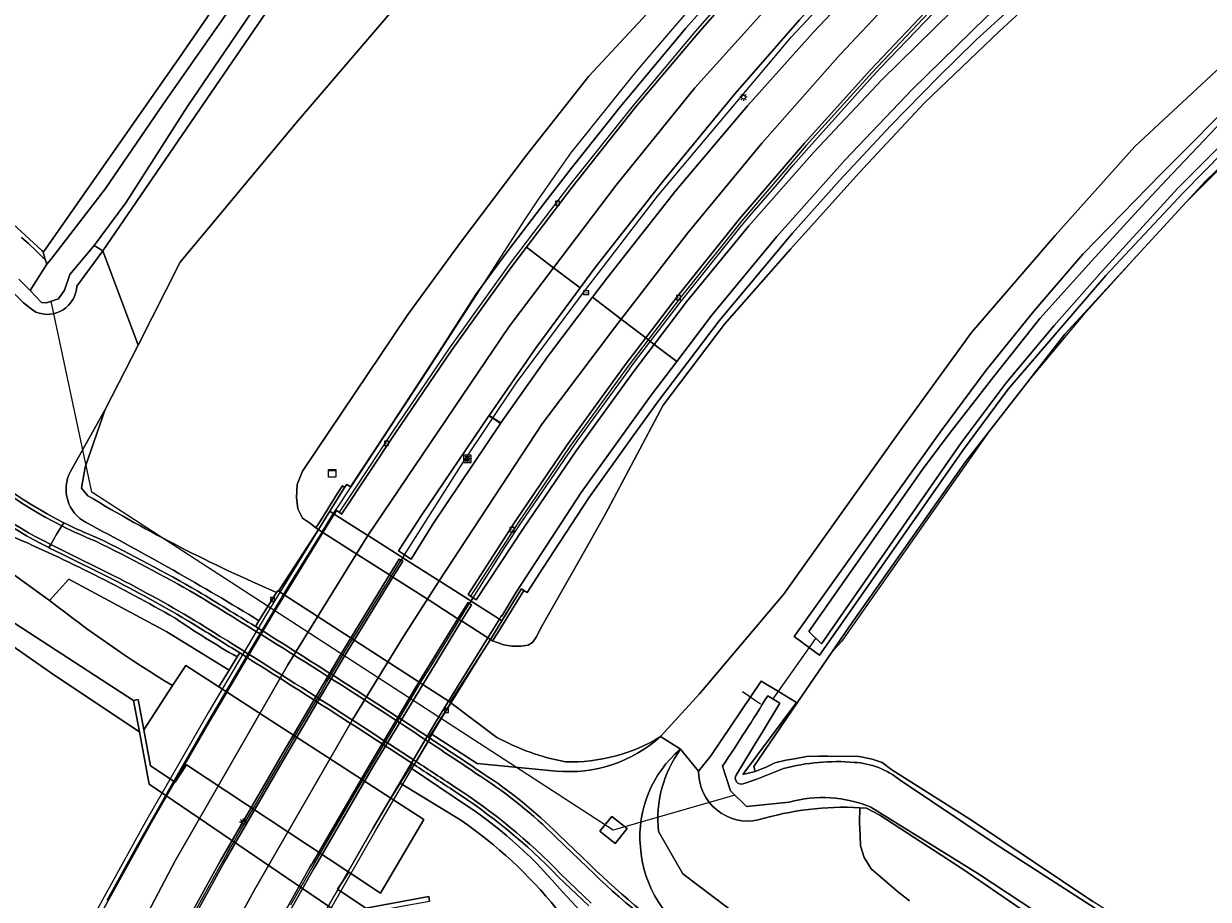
# Model space of a CAD drawing. Extents: x 150256 to 156914, y 461459 to 469481.
# Tile 135 of 256: x 153246 to 153374, y 464838 to 464932. Entities that reach past the tile are written whole.
import ezdxf
from ezdxf.enums import TextEntityAlignment as Align

# ---------------------------------------------------------------- set-up
doc = ezdxf.new("R2010")
doc.units = 0
doc.header["$LTSCALE"] = 0.75
doc.layers.get('0').update_dxf_attribs({"linetype": 'CONTINUOUS'})
for name, color, linetype, lineweight in [('B-RO-BV-GELEIDECONSTRUCTIE-G', 251, 'CONTINUOUS', 18), ('B-RO-GR-GRAS-GV', 251, 'CONTINUOUS', 13), ('B-RO-GR-GROENVOORZIENING-GV', 251, 'CONTINUOUS', 18), ('B-RO-IE-MEUBILAIR_WEGMEUBILAIR-S', 251, 'CONTINUOUS', 25), ('B-RO-IE-TERREINAFSCHEIDING_KUNSTMATIG_HEKWERK-G', 251, 'IE-TERREINAFSCHEIDING-KUNSTMATIG', 18), ('B-RO-KL-ET_LS_OV_LICHTMAST-S', 251, 'CONTINUOUS', 25), ('B-RO-KW-KUNSTWERK_DEK-GV', 6, 'CONTINUOUS', 18), ('B-RO-KW-KUNSTWERK_DUIKER-G', 251, 'CONTINUOUS', 18), ('B-RO-KW-KUNSTWERK_LANDHOOFD-GV', 251, 'CONTINUOUS', 18), ('B-RO-OG-TERREIN_CULTUURSCHEIDING-GV', 251, 'CONTINUOUS', 18), ('B-RO-OG-WATER-GV', 251, 'CONTINUOUS', 18), ('B-RO-OG-WATER_SLOOT-GV', 251, 'CONTINUOUS', 18), ('B-RO-RI-GWA_KOLK-S', 251, 'CONTINUOUS', 25), ('B-RO-RI-HWA_GOOT_LIJNGOOT-G', 251, 'CONTINUOUS', 18), ('B-RO-VH-VERHARDING_ASFALT-GV', 251, 'CONTINUOUS', 18), ('B-RO-VH-VERHARDING_BETON-GV', 251, 'CONTINUOUS', 18), ('B-RO-VH-VERHARDING_BETONSTRAATSTEEN-GV', 251, 'CONTINUOUS', 18), ('B-RO-VH-VERHARDING_GESLOTEN-GV', 251, 'CONTINUOUS', 18), ('B-RO-VH-VERHARDING_GRASBETONSTEEN-GV', 251, 'CONTINUOUS', 18), ('B-RO-VH-VERHARDING_OPEN-GV', 251, 'CONTINUOUS', 18), ('B-RO-VW-HECTOMETRERING-S', 251, 'CONTINUOUS', 25), ('B-RO-VW-VERKEERSTEKEN_BORD-S', 251, 'CONTINUOUS', 25)]:
    doc.layers.add(name, color=color, linetype=linetype, lineweight=lineweight)
doc.styles.add('NLCS-ISO', font='NLCS-ISO.ttf')
doc.linetypes.add('IE-TERREINAFSCHEIDING-KUNSTMATIG', pattern='A,4,[82,NLCS.SHX,S=0.75,R=90,X=0,Y=0],4,-2', length=10)

# ---------------------------------------------------------------- blocks, each defined once
blk = doc.blocks.new('SIE-WEG_VERKEERSBORD_INFORMATIE-SO')
at = {"linetype": 'ByBlock', "lineweight": 18}
h = blk.add_hatch(color=0, dxfattribs=at)
h.dxf.hatch_style = 1
h.paths.add_polyline_path([(0.32, 0.49), (-0.82, 0.49), (-0.82, 0.19), (-0.32, 0.19), (-0.32, -1.62), (0.32, -1.62)])
h = blk.add_hatch(color=0, dxfattribs=at)
h.dxf.hatch_style = 1
edge = h.paths.add_edge_path()
edge.add_arc((0, 1.25), 0.373, 0, 360)
at = {"color": 0, "linetype": 'ByBlock', "lineweight": 18}
for points in [[(-2, -2), (2, -2), (2, 2), (-2, 2)], [(0.32, 0.49), (-0.82, 0.49), (-0.82, 0.19), (-0.32, 0.19), (-0.32, -1.62), (0.32, -1.62)]]:
    blk.add_lwpolyline(points, close=True, dxfattribs=at)
blk.add_circle((0, 1.25), 0.373, dxfattribs=at)
blk = doc.blocks.new('SKL-DATA_KAST-SO')
at = {"color": 0, "linetype": 'ByBlock', "lineweight": 18}
for points in [[(-2, 2), (2, 2), (2, 1.68), (-2, 1.68)], [(-2, 1.52), (2, 1.52), (2, -2), (-2, -2)]]:
    blk.add_lwpolyline(points, close=True, dxfattribs=at)
blk = doc.blocks.new('SKL-ET_OV_LICHTMAST-SO')
at = {"color": 0, "linetype": 'ByBlock', "lineweight": 18}
for points in [[(-1.25, 0), (-2, 0)], [(-1.41, 1.41), (-0.88, 0.88)], [(0, 2), (0, 1.25)], [(0.88, 0.88), (1.41, 1.41)], [(2, 0), (1.25, 0)], [(-1.41, -1.41), (-0.88, -0.88)], [(0, -1.25), (0, -2)], [(0.88, -0.88), (1.41, -1.41)]]:
    blk.add_lwpolyline(points, dxfattribs=at)
blk.add_circle((0, 0), 1, dxfattribs=at)
blk = doc.blocks.new('SIE-WEG_PAAL_HECTOMETERPAAL-SO')
at = {"color": 0, "linetype": 'ByBlock', "lineweight": 18}
blk.add_lwpolyline([(-1.44375, -0.94375), (1.44375, -0.94375), (1.44375, 0.94375), (-1.44375, 0.94375)], close=True, dxfattribs=at)
at = {"color": 0, "linetype": 'ByBlock', "lineweight": 18, "style": 'NLCS-ISO'}
blk.add_text('hm', height=1.5, dxfattribs=at).set_placement((0, 0), align=Align.MIDDLE_CENTER)
blk = doc.blocks.new('SRI-KOLK-SO')
at = {"color": 0, "linetype": 'ByBlock', "lineweight": 18}
blk.add_lwpolyline([(-1.125, -1.125), (1.125, -1.125), (1.125, 1.125), (-1.125, 1.125)], close=True, dxfattribs=at)
at = {"color": 0, "linetype": 'ByBlock', "lineweight": 18, "style": 'NLCS-ISO'}
blk.add_text('k', height=1.5, dxfattribs=at).set_placement((0, 0), align=Align.MIDDLE_CENTER)

msp = doc.modelspace()

# ---------------------------------------------------------------- linework, layer by layer
at = {"layer": 'B-RO-BV-GELEIDECONSTRUCTIE-G'}
for points in [[(153287.074, 464874.791), (153293.343, 464884.703), (153299.104, 464893.307), (153306.133, 464902.775), (153314.355, 464913.435), (153328.789, 464930.612), (153338.336, 464940.877), (153359.366, 464961.541), (153381.368, 464980.867), (153393.415, 464990.536), (153406.382, 465000.576), (153419.747, 465010.664)], [(153319.669, 464935.822), (153313.374, 464928.471), (153311.834, 464926.62), (153304.948, 464918.089), (153301.455, 464913.047), (153300.011, 464910.9), (153295.223, 464903.45), (153289.625, 464894.79), (153281.285, 464882.135), (153280.565, 464881.044), (153280.046, 464880.257), (153279.737, 464879.803), (153279.629, 464879.644), (153279.364, 464879.256)], [(153294.238, 464869.814), (153294.336, 464869.968), (153294.464, 464870.17), (153297.901, 464875.572), (153299.64, 464878.25), (153304.705, 464885.656), (153305.692, 464887.059), (153310.954, 464894.31), (153311.768, 464895.409), (153316.798, 464901.983), (153323.222, 464910.02), (153324.306, 464911.322), (153327.232, 464914.712), (153328.977, 464916.777), (153331.276, 464919.375), (153337.234, 464926.034), (153338.384, 464927.279), (153345.996, 464935.229)], [(153279.364, 464879.256), (153279.263, 464879.108), (153278.159, 464877.283), (153278.14, 464877.25), (153274.614, 464871.515), (153273.747, 464870.075), (153270.633, 464864.907), (153265.625, 464856.369), (153261.863, 464849.853), (153258.291, 464843.551), (153254.982, 464837.556)], [(153286.88, 464874.485), (153287.074, 464874.791)], [(153264.643, 464836.653), (153267.542, 464841.882), (153268.036, 464842.752), (153268.472, 464843.52), (153269.392, 464845.106), (153270.813, 464847.555), (153271.804, 464849.262), (153273.696, 464852.528), (153275.006, 464854.77), (153276.075, 464856.605), (153277.183, 464858.48), (153278.031, 464859.924), (153278.674, 464861.019), (153280.675, 464864.415), (153282.858, 464867.961), (153285.226, 464871.809), (153286.705, 464874.203)], [(153286.705, 464874.203), (153286.88, 464874.485)], [(153274.816, 464837.084), (153277.071, 464841.007), (153277.366, 464841.518), (153281.765, 464849.113), (153288.56, 464860.621), (153288.798, 464861.024), (153289.686, 464862.416), (153292.992, 464867.794), (153293, 464867.807), (153294.076, 464869.554), (153294.166, 464869.701), (153294.238, 464869.814)]]:
    msp.add_lwpolyline(points, dxfattribs=at)
at = {"layer": 'B-RO-GR-GRAS-GV'}
for points in [[(153244.4, 464910.848), (153247.981, 464907.587), (153248.155, 464907.448), (153248.191, 464907.5), (153262.797, 464928.383), (153276.25, 464947.928), (153276.192, 464948.074), (153275.836, 464948.629), (153275.25, 464949.263), (153266.338, 464955.128), (153255.844, 464962.257), (153244.422, 464969.475)], [(153388.168, 464929.346), (153373.398, 464915.018), (153358.267, 464898.594), (153347.539, 464884.831), (153335.025, 464867.041), (153329.416, 464858.834), (153324.728, 464851.975), (153324.858, 464851.454), (153326.059, 464851.904), (153326.998, 464852.385), (153328.186, 464852.678), (153329.131, 464852.823), (153330.401, 464853.046), (153331.726, 464853.102), (153332.738, 464853.107), (153336.076, 464853.056), (153337.492, 464852.788), (153338.559, 464852.415), (153339.611, 464851.637), (153348.32, 464846.133), (153361.293, 464837.436)], [(153251.046, 464883.777), (153254.791, 464890.474), (153258.339, 464897.386), (153254.544, 464907.576), (153251.741, 464903.753)], [(153255.569, 464872.172), (153249.928, 464874.983)], [(153270.994, 464867.066), (153271.38, 464867.686)], [(153269.032, 464863.789), (153269.301, 464864.225)]]:
    msp.add_lwpolyline(points, dxfattribs=at)
for points in [[(153247.316, 464900.964, -0.150745), (153243.15, 464905.926)], [(153251.741, 464903.753, -0.5226259), (153247.316, 464900.964)], [(153237.391, 464887.867, 0.0868376), (153250.356, 464878.249)], [(153248.723, 464875.567, -0.0702398), (153236.86, 464883.748)], [(153252.748, 464878.265, -0.4122146), (153251.046, 464883.777)], [(153250.356, 464878.249, 0.0211338), (153253.948, 464876.631)], [(153271.38, 464867.686, 0.0166783), (153252.748, 464878.265)], [(153244.721, 464876.816, -0.0265761), (153262.306, 464867.999)], [(153253.948, 464876.631, -0.0164555), (153264.8, 464870.87)], [(153249.928, 464874.983, -0.0063533), (153248.723, 464875.567)], [(153264.794, 464867.035, 0.018784), (153255.569, 464872.172)], [(153264.8, 464870.87, -0.0022172), (153270.994, 464867.066)], [(153262.306, 464867.999, 0.0219615), (153269.032, 464863.789)], [(153269.301, 464864.225, 0.0012575), (153264.794, 464867.035)]]:
    msp.add_lwpolyline(points, format="xyb", dxfattribs=at)
at = {"layer": 'B-RO-GR-GROENVOORZIENING-GV'}
for points in [[(153314.681, 464855.213), (153318.866, 464859.818), (153327.935, 464870.535), (153340.393, 464888.027), (153348.202, 464898.774), (153357.221, 464909.224), (153365.797, 464918.793), (153374.557, 464926.934), (153385.364, 464936.519), (153398.072, 464947.313), (153416.661, 464962.611), (153437.601, 464979.885), (153470.909, 465005.934), (153505.92, 465034.132), (153534.62, 465057.599), (153568.211, 465082.484), (153603.375, 465109.661), (153625.386, 465125.645), (153640.199, 465137.273), (153649.121, 465144.846), (153664.444, 465157.349)], [(153515.997, 465052.211), (153451.321, 465006.552), (153421.057, 464984.766), (153395.699, 464966.703), (153384.079, 464958.463), (153376.246, 464952.503), (153367.466, 464945.717), (153359.207, 464938.615), (153351.216, 464931.234), (153343.134, 464923.521), (153336.035, 464915.944), (153328.692, 464907.754), (153321.554, 464899.647), (153314.96, 464890.934), (153308.719, 464879.146), (153305.997, 464874.353), (153301.843, 464867.037), (153301.264, 464865.903), (153300.878, 464865.35), (153300.412, 464865.047), (153299.611, 464864.95), (153298.636, 464864.939), (153297.77, 464865.09), (153296.56, 464865.511)], [(153381.915, 465031.278), (153379.509, 465029.521), (153357.391, 465012.754), (153350.787, 465007.296), (153335.535, 464994.691), (153320.924, 464981.812), (153307.116, 464968.648), (153295.319, 464956.262), (153285.464, 464945.165), (153281.925, 464947.569), (153276.838, 464940.139), (153273.916, 464935.871), (153254.544, 464907.576), (153258.339, 464897.386), (153262.869, 464906.338), (153275.4, 464921.36), (153290.206, 464938.659), (153306.903, 464956.67), (153318.638, 464969.129), (153328.674, 464977.528), (153345.689, 464991.435), (153362.722, 465005.558), (153380.047, 465019.18), (153397.121, 465032.071)], [(153320.274, 464934.833), (153317.414, 464931.551), (153313.044, 464926.363), (153310.344, 464923.116), (153305.028, 464916.425), (153302.193, 464912.766), (153298.345, 464907.736), (153296.508, 464905.243), (153294.749, 464902.847), (153291.173, 464897.259), (153288.427, 464893.03), (153285.013, 464887.845), (153281.253, 464882.133), (153280.844, 464882.392), (153280.616, 464882.033), (153279.001, 464879.486), (153279.364, 464879.256), (153279.48, 464879.182), (153279.732, 464879.589), (153280.008, 464879.38), (153280.282, 464879.173), (153286.027, 464887.818), (153292.21, 464896.938), (153298.629, 464905.884), (153300.214, 464907.966), (153305.129, 464914.42), (153311.987, 464923.039), (153318.708, 464930.991), (153325.675, 464938.962)], [(153329.638, 464932.462), (153322.702, 464924.517), (153315.061, 464915.219), (153307.623, 464905.751), (153306.005, 464903.556), (153301.276, 464897.142), (153296.181, 464889.825), (153297.459, 464889.008), (153302.483, 464896.135), (153307.325, 464902.551), (153308.948, 464904.702), (153316.357, 464914.094), (153324.062, 464923.173), (153331.129, 464931.107), (153338.432, 464938.83)], [(153354.23, 464935.364), (153348.713, 464930.283), (153344.578, 464926.256), (153339.495, 464921.066), (153333.96, 464915.139), (153328.895, 464909.46), (153321.002, 464900.018), (153314.453, 464891.392), (153311.727, 464887.607), (153306.93, 464880.948), (153301.995, 464873.366), (153300.281, 464870.733), (153299.922, 464870.955), (153298.902, 464869.244), (153297.111, 464866.367), (153296.56, 464865.511), (153297.77, 464865.09), (153298.636, 464864.939), (153299.611, 464864.95), (153300.412, 464865.047), (153300.878, 464865.35), (153301.264, 464865.903), (153301.843, 464867.037), (153305.997, 464874.353), (153308.719, 464879.146), (153314.96, 464890.934), (153321.554, 464899.647), (153328.692, 464907.754), (153336.035, 464915.944), (153343.134, 464923.521), (153351.216, 464931.234), (153359.207, 464938.615)], [(153314.196, 464934.171), (153306.936, 464926.374), (153300.222, 464917.865), (153293.107, 464908.47), (153287.338, 464900.58), (153276.084, 464883.819), (153275.483, 464882.371), (153275.414, 464880.983), (153275.553, 464879.756), (153276.085, 464878.762), (153276.919, 464878.16), (153277.504, 464877.702), (153278.005, 464878.474), (153279.822, 464881.383), (153280.381, 464882.223), (153280.616, 464882.033), (153280.844, 464882.392), (153281.253, 464882.133), (153285.013, 464887.845), (153288.427, 464893.03), (153291.173, 464897.259), (153294.749, 464902.847), (153296.508, 464905.243), (153298.345, 464907.736), (153302.193, 464912.766), (153305.028, 464916.425), (153310.344, 464923.116), (153313.044, 464926.363), (153317.414, 464931.551), (153320.274, 464934.833)], [(153349.794, 464932.731), (153341.793, 464924.94), (153334.593, 464917.352), (153327.223, 464909.087), (153320.219, 464900.64), (153316.414, 464895.629), (153313.649, 464891.987), (153306.105, 464881.513), (153299.113, 464870.772), (153297.57, 464868.195), (153297.506, 464868.227), (153297.293, 464867.875), (153297.575, 464867.696), (153299.353, 464870.636), (153299.672, 464871.131), (153299.922, 464870.955), (153300.281, 464870.733), (153301.995, 464873.366), (153306.93, 464880.948), (153311.727, 464887.607), (153314.453, 464891.392), (153321.002, 464900.018), (153328.895, 464909.46), (153333.96, 464915.139), (153339.495, 464921.066), (153344.578, 464926.256), (153348.713, 464930.283), (153354.23, 464935.364)], [(153374.557, 464926.934), (153365.797, 464918.793), (153357.221, 464909.224), (153348.202, 464898.774), (153340.393, 464888.027), (153327.935, 464870.535), (153318.866, 464859.818), (153314.681, 464855.213), (153316.824, 464853.839), (153318.779, 464851.492), (153320.088, 464853.144), (153325.518, 464861.177), (153327.386, 464860.054), (153329.325, 464858.889), (153323.547, 464851.113), (153324.858, 464851.454), (153324.728, 464851.975), (153329.416, 464858.834), (153335.025, 464867.041), (153347.539, 464884.831), (153358.267, 464898.594), (153373.398, 464915.018), (153388.168, 464929.346)], [(153379.761, 464922.674), (153371.019, 464913.803), (153362.673, 464904.883), (153357.393, 464898.76), (153352.159, 464892.638), (153347.33, 464886.142), (153331.82, 464863.994), (153330.729, 464864.785), (153329.085, 464865.978), (153344.831, 464888.031), (153349.786, 464894.704), (153354.928, 464901.064), (153360.217, 464907.187), (153368.605, 464915.819), (153377.614, 464924.887)], [(153296.56, 464865.511), (153296.324, 464865.662), (153291.974, 464858.907), (153292.059, 464858.854), (153297.035, 464855.114)], [(153358.593, 464833.147), (153347.246, 464840.913), (153338.304, 464846.737), (153336.865, 464847.485), (153336.167, 464847.543), (153336.126, 464845.949), (153336.196, 464844.535), (153336.237, 464843.437), (153336.614, 464842.162), (153337.387, 464840.937), (153340.186, 464838.55), (153341.508, 464837.507)]]:
    msp.add_lwpolyline(points, dxfattribs=at)
msp.add_lwpolyline([(153297.459, 464889.008), (153296.181, 464889.825), (153296.153, 464889.784), (153288.85, 464879.013), (153286.431, 464875.221), (153286.97, 464874.861), (153287.074, 464874.791), (153287.079, 464874.788), (153287.787, 464874.315), (153290.13, 464878.107), (153297.43, 464888.966)], close=True, dxfattribs=at)
for points in [[(153297.035, 464855.114, 0.0768086), (153304.41, 464852.488)], [(153304.41, 464852.488, 0.1467039), (153314.681, 464855.213)]]:
    msp.add_lwpolyline(points, format="xyb", dxfattribs=at)
at = {"layer": 'B-RO-IE-TERREINAFSCHEIDING_KUNSTMATIG_HEKWERK-G'}
for points in [[(153379.856, 464921.283), (153371.631, 464913.1)], [(153365.968, 464906.953), (153360.217, 464900.574), (153354.585, 464893.87)], [(153350.406, 464888.509), (153343.222, 464878.335), (153334.2, 464865.458), (153333.143, 464864.288)]]:
    msp.add_lwpolyline(points, dxfattribs=at)
at = {"layer": 'B-RO-KW-KUNSTWERK_DEK-GV'}
msp.add_lwpolyline([(153277.366, 464833.576), (153283.983, 464845.128), (153290.75, 464856.606), (153296.324, 464865.662), (153297.575, 464867.696), (153297.293, 464867.875), (153294.238, 464869.814), (153293.929, 464870.011), (153290.997, 464871.871), (153290.813, 464871.988), (153286.88, 464874.485), (153286.771, 464874.554), (153286.459, 464874.752), (153283.177, 464876.835), (153283.132, 464876.864), (153279.48, 464879.182), (153279.364, 464879.256), (153279.001, 464879.486), (153277.79, 464877.519), (153273.36, 464870.321), (153272.176, 464868.398), (153265.939, 464857.832), (153259.149, 464846.034), (153254.114, 464836.907)], dxfattribs=at)
at = {"layer": 'B-RO-KW-KUNSTWERK_DUIKER-G'}
for points in [[(153322.679, 464848.903), (153309.578, 464845.124), (153253.351, 464881.54), (153248.986, 464902.128)], [(153326.823, 464859.258), (153331.42, 464865.763)], [(153323.516, 464860.068), (153325.441, 464858.727)]]:
    msp.add_lwpolyline(points, dxfattribs=at)
at = {"layer": 'B-RO-KW-KUNSTWERK_LANDHOOFD-GV'}
for points in [[(153277.504, 464877.702), (153277.79, 464877.519), (153279.001, 464879.486), (153280.616, 464882.033), (153280.381, 464882.223), (153279.822, 464881.383), (153278.005, 464878.474)], [(153296.324, 464865.662), (153296.56, 464865.511), (153297.111, 464866.367), (153298.902, 464869.244), (153299.922, 464870.955), (153299.672, 464871.131), (153299.353, 464870.636), (153297.575, 464867.696)]]:
    msp.add_lwpolyline(points, close=True, dxfattribs=at)
at = {"layer": 'B-RO-OG-TERREIN_CULTUURSCHEIDING-GV'}
for points in [[(153471.501, 465080.596), (153452.035, 465068.418), (153433.224, 465056.275), (153414.582, 465043.883), (153397.121, 465032.071), (153380.047, 465019.18), (153362.722, 465005.558), (153345.689, 464991.435), (153328.674, 464977.528), (153318.638, 464969.129), (153306.903, 464956.67), (153290.206, 464938.659), (153275.4, 464921.36), (153262.869, 464906.338), (153258.339, 464897.386), (153254.791, 464890.474), (153252.654, 464884.256), (153252.246, 464881.979), (153252.944, 464881.147)], [(153273.284, 464870.749), (153273.394, 464870.925), (153273.479, 464870.872), (153277.79, 464877.519), (153277.504, 464877.702), (153276.919, 464878.16), (153276.085, 464878.762), (153275.553, 464879.756), (153275.414, 464880.983), (153275.483, 464882.371), (153276.084, 464883.819), (153287.338, 464900.58), (153293.107, 464908.47), (153300.222, 464917.865), (153306.936, 464926.374), (153314.196, 464934.171), (153321.055, 464942.176), (153329.092, 464950.339), (153336.586, 464958.221), (153344.692, 464966.409), (153351.814, 464973.91), (153366.457, 464987.685), (153379.511, 464998.704)], [(153248.809, 464869.876), (153242.754, 464874.235), (153235.893, 464878.512), (153218.31, 464885.801), (153209.191, 464890.664), (153257.865, 464859.091), (153258.361, 464859.184), (153258.964, 464855.939), (153262.065, 464860.699)], [(153252.944, 464881.147), (153252.246, 464881.979), (153252.654, 464884.256), (153254.791, 464890.474), (153251.046, 464883.777)], [(153244.721, 464876.816), (153242.754, 464874.235), (153248.809, 464869.876), (153250.862, 464872.171), (153261.452, 464866.481), (153268.148, 464862.352), (153269.032, 464863.789)], [(153267.045, 464860.559), (153268.148, 464862.352), (153261.452, 464866.481), (153250.862, 464872.171), (153248.809, 464869.876)], [(153271.38, 464867.686), (153273.284, 464870.749)], [(153262.065, 464860.699), (153263.477, 464862.866), (153267.045, 464860.559)], [(153297.035, 464855.114), (153292.059, 464858.854), (153289.96, 464855.511)], [(153303.404, 464851.495), (153294.901, 464852.29), (153289.96, 464855.511), (153289.703, 464855.103), (153289.819, 464855.027)], [(153289.96, 464855.511), (153294.901, 464852.29), (153303.404, 464851.495)], [(153316.824, 464853.839), (153314.681, 464855.213)], [(153318.779, 464851.492), (153316.824, 464853.839)], [(153293.985, 464847.638), (153287.67, 464851.876), (153286.596, 464850.167), (153293.143, 464846.18)], [(153288.132, 464852.165), (153287.933, 464852.295), (153287.67, 464851.876), (153293.985, 464847.638)], [(153293.143, 464846.18), (153286.596, 464850.167), (153285.591, 464848.568), (153289.135, 464846.277), (153284.469, 464838.334), (153281.058, 464840.591), (153279.841, 464838.747), (153282.9, 464836.729), (153289.676, 464837.975), (153289.769, 464837.473)], [(153341.508, 464837.507), (153340.186, 464838.55), (153337.387, 464840.937), (153336.614, 464842.162), (153336.237, 464843.437), (153336.196, 464844.535), (153336.126, 464845.949), (153336.167, 464847.543)], [(153303.66, 464844.647), (153307.074, 464841.397)], [(153314.46, 464844.989), (153317.07, 464840.404), (153325.17, 464834.308), (153376.105, 464799.801), (153426.765, 464765.26), (153451.73, 464749.887)], [(153451.73, 464749.887), (153426.765, 464765.26), (153376.105, 464799.801), (153325.17, 464834.308), (153317.07, 464840.404), (153314.46, 464844.989)], [(153306.934, 464836.961), (153303.642, 464840.099)], [(153304.085, 464838.455), (153309.039, 464833.187), (153315.161, 464825.109)], [(153315.161, 464825.109), (153309.039, 464833.187), (153304.085, 464838.455)]]:
    msp.add_lwpolyline(points, dxfattribs=at)
for points in [[(153251.046, 464883.777, 0.4122146), (153252.748, 464878.265)], [(153252.944, 464881.147, 0.0342222), (153273.284, 464870.749)], [(153273.284, 464870.749, -0.0342222), (153252.944, 464881.147)], [(153252.748, 464878.265, -0.0166783), (153271.38, 464867.686)], [(153262.306, 464867.999, 0.0265761), (153244.721, 464876.816)], [(153262.065, 464860.699, -0.0317079), (153248.809, 464869.876)], [(153248.809, 464869.876, 0.0317079), (153262.065, 464860.699)], [(153269.032, 464863.789, -0.0219615), (153262.306, 464867.999)], [(153289.819, 464855.027, -0.0022275), (153295.521, 464851.234)], [(153304.41, 464852.488, -0.0768086), (153297.035, 464855.114)], [(153314.681, 464855.213, -0.2098322), (153303.404, 464851.495)], [(153303.404, 464851.495, 0.2098322), (153314.681, 464855.213)], [(153314.681, 464855.213, -0.1467039), (153304.41, 464852.488)], [(153312.504, 464843.337, -0.2462471), (153316.824, 464853.839)], [(153316.824, 464853.839, 0.2462471), (153312.504, 464843.337)], [(153316.824, 464853.839, 0.1850977), (153314.46, 464844.989)], [(153314.46, 464844.989, -0.1850977), (153316.824, 464853.839)], [(153292.237, 464849.466, 0.0008457), (153288.132, 464852.165)], [(153295.521, 464851.234, -0.0533832), (153303.66, 464844.647)], [(153325.215, 464846.221, -0.4830465), (153318.779, 464851.492)], [(153303.642, 464840.099, 0.0574759), (153292.237, 464849.466)], [(153293.985, 464847.638, -0.0702656), (153304.085, 464838.455)], [(153304.085, 464838.455, 0.0702656), (153293.985, 464847.638)], [(153336.167, 464847.543, 0.0854532), (153325.215, 464846.221)], [(153303.434, 464836.666, 0.0736678), (153293.143, 464846.18)], [(153293.143, 464846.18, -0.0736678), (153303.434, 464836.666)], [(153318.852, 464833.066, -0.2477172), (153312.504, 464843.337)], [(153312.504, 464843.337, 0.2477172), (153318.852, 464833.066)], [(153307.074, 464841.397, 0.0460412), (153318.53, 464832.026)]]:
    msp.add_lwpolyline(points, format="xyb", dxfattribs=at)
msp.add_lwpolyline([(153311.068, 464845.289), (153309.794, 464843.683), (153308.142, 464844.993), (153309.417, 464846.599)], close=True, dxfattribs=at)
at = {"layer": 'B-RO-OG-WATER-GV'}
for points in [[(153276.81, 464945.8), (153270.85, 464937.409), (153261.053, 464923.374), (153254.832, 464914.26), (153248.923, 464906.642), (153248.516, 464906.117), (153246.704, 464903.272), (153247.945, 464902.005), (153248.486, 464901.965), (153249.758, 464902.379), (153250.408, 464903.317), (153250.978, 464905.015), (153253.623, 464908.117), (153257.025, 464912.733), (153263.718, 464923.175), (153272.748, 464936.508), (153272.974, 464936.841), (153274.938, 464939.652), (153280.168, 464947.136), (153279.905, 464949.622), (153279.903, 464949.622)], [(153280.571, 464835.762), (153259.537, 464850.09), (153258.489, 464855.732), (153249.274, 464861.868), (153235.149, 464871.699), (153220.313, 464881.74), (153205.664, 464891.305), (153189.614, 464900.867), (153175.025, 464910.593), (153160.473, 464919.542), (153148.366, 464927.299), (153137.795, 464935.754), (153134.259, 464938.284)]]:
    msp.add_lwpolyline(points, dxfattribs=at)
msp.add_lwpolyline([(153369.22, 464915.221), (153366.556, 464912.385), (153361.137, 464906.428), (153355.579, 464900.261), (153350.594, 464894.009), (153345.561, 464887.53), (153342.903, 464883.987), (153330.667, 464866.514), (153332.042, 464865.197), (153347.081, 464886.871), (153351.943, 464893.325), (153357.096, 464899.493), (153362.302, 464905.376), (153370.424, 464914.265), (153379.248, 464923.089), (153377.955, 464924.408)], close=True, dxfattribs=at)
at = {"layer": 'B-RO-OG-WATER_SLOOT-GV'}
for points in [[(153134.259, 464938.284), (153137.795, 464935.754), (153148.366, 464927.299), (153160.473, 464919.542), (153175.025, 464910.593), (153189.614, 464900.867), (153205.664, 464891.305), (153220.313, 464881.74), (153235.149, 464871.699), (153249.274, 464861.868), (153258.489, 464855.732), (153257.865, 464859.091), (153209.191, 464890.664), (153204.562, 464893.698), (153186.524, 464905.364), (153155.641, 464925.438), (153142.807, 464934.801), (153134.197, 464940.438), (153127.675, 464943.994), (153119.333, 464948.564), (153115.416, 464951.095), (153103.338, 464958.879), (153098.866, 464962.998), (153095.565, 464965.601)], [(153276.741, 464948.642), (153276.394, 464948.138), (153276.25, 464947.928), (153262.797, 464928.383), (153248.191, 464907.5), (153248.155, 464907.448)], [(153248.155, 464907.448), (153248.111, 464907.386), (153248.345, 464906.651), (153248.516, 464906.117), (153248.923, 464906.642), (153254.832, 464914.26), (153261.053, 464923.374), (153270.85, 464937.409), (153276.81, 464945.8)], [(153377.614, 464924.887), (153368.605, 464915.819), (153360.217, 464907.187), (153354.928, 464901.064), (153349.786, 464894.704), (153344.831, 464888.031), (153329.085, 464865.978), (153330.729, 464864.785), (153331.82, 464863.994), (153347.33, 464886.142), (153352.159, 464892.638), (153357.393, 464898.76), (153362.673, 464904.883), (153371.019, 464913.803), (153379.761, 464922.674)], [(153379.248, 464923.089), (153370.424, 464914.265), (153362.302, 464905.376), (153357.096, 464899.493), (153351.943, 464893.325), (153347.081, 464886.871), (153332.042, 464865.197), (153330.667, 464866.514), (153342.903, 464883.987), (153345.561, 464887.53), (153350.594, 464894.009), (153355.579, 464900.261), (153361.137, 464906.428), (153366.556, 464912.385), (153369.22, 464915.221), (153377.955, 464924.408)], [(153245.758, 464908.987), (153246.538, 464908.352), (153247.457, 464907.464), (153248.1, 464906.809), (153248.345, 464906.651), (153248.111, 464907.386), (153248.155, 464907.448), (153247.981, 464907.587), (153244.4, 464910.848)], [(153245.485, 464904.517), (153246.704, 464903.272), (153248.516, 464906.117), (153248.345, 464906.651), (153248.1, 464906.809), (153247.457, 464907.464), (153246.538, 464908.352), (153245.758, 464908.987)], [(153251.741, 464903.753), (153254.544, 464907.576), (153253.623, 464908.117), (153250.978, 464905.015), (153250.408, 464903.317), (153249.758, 464902.379), (153248.486, 464901.965), (153247.945, 464902.005), (153246.704, 464903.272), (153245.485, 464904.517)], [(153371.492, 464831.17), (153370.591, 464831.685), (153370.052, 464831.859), (153361.293, 464837.436), (153348.32, 464846.133), (153339.611, 464851.637), (153338.559, 464852.415), (153337.492, 464852.788), (153336.076, 464853.056), (153332.738, 464853.107), (153331.726, 464853.102), (153330.401, 464853.046), (153329.131, 464852.823), (153328.186, 464852.678), (153326.998, 464852.385), (153326.059, 464851.904), (153324.858, 464851.454), (153323.547, 464851.113), (153329.325, 464858.889), (153327.386, 464860.054), (153325.518, 464861.177), (153320.088, 464853.144), (153318.779, 464851.492)], [(153326.228, 464859.614), (153327.54, 464858.798), (153325.507, 464855.471), (153324.984, 464854.616), (153324.462, 464853.76), (153322.811, 464851.06)], [(153322.811, 464851.06), (153324.462, 464853.76), (153324.984, 464854.616), (153325.507, 464855.471), (153327.54, 464858.798), (153326.228, 464859.614)], [(153328.544, 464848.15), (153323.944, 464847.676), (153322.204, 464849.365), (153321.345, 464852.015)], [(153321.345, 464852.015), (153322.204, 464849.365), (153323.944, 464847.676), (153328.544, 464848.15)], [(153323.584, 464850.11), (153325.066, 464850.619), (153325.064, 464850.625), (153327.922, 464851.774)], [(153327.922, 464851.774), (153325.064, 464850.625), (153325.066, 464850.619), (153323.584, 464850.11)], [(153340.495, 464850.511), (153350.734, 464843.632), (153362.666, 464835.95), (153370.371, 464831.185)], [(153370.371, 464831.185), (153362.666, 464835.95), (153350.734, 464843.632), (153340.495, 464850.511)], [(153336.167, 464847.543), (153336.865, 464847.485), (153338.304, 464846.737), (153347.246, 464840.913), (153358.593, 464833.147), (153368.819, 464826.765), (153369.543, 464826.3), (153369.742, 464826.617), (153363.021, 464831.142), (153348.889, 464840.463), (153337.349, 464847.59)], [(153337.349, 464847.59), (153348.889, 464840.463), (153363.021, 464831.142), (153369.742, 464826.617), (153372.303, 464830.706)]]:
    msp.add_lwpolyline(points, dxfattribs=at)
msp.add_lwpolyline([(153281.925, 464947.569), (153279.907, 464949.62), (153279.905, 464949.622), (153280.168, 464947.136), (153274.938, 464939.652), (153272.974, 464936.841), (153272.748, 464936.508), (153263.718, 464923.175), (153257.025, 464912.733), (153253.623, 464908.117), (153254.544, 464907.576), (153273.916, 464935.871), (153276.838, 464940.139)], close=True, dxfattribs=at)
for points in [[(153243.15, 464905.926, 0.150745), (153247.316, 464900.964)], [(153247.316, 464900.964, 0.5226259), (153251.741, 464903.753)], [(153321.345, 464852.015, 0.0104102), (153326.228, 464859.614)], [(153326.228, 464859.614, -0.0104102), (153321.345, 464852.015)], [(153327.922, 464851.774, -0.0841096), (153335.547, 464852.429)], [(153335.547, 464852.429, 0.0841096), (153327.922, 464851.774)], [(153335.547, 464852.429, -0.1571278), (153340.495, 464850.511)], [(153340.495, 464850.511, 0.1571278), (153335.547, 464852.429)], [(153318.779, 464851.492, 0.4830465), (153325.215, 464846.221)], [(153322.811, 464851.06, 0.677255), (153323.584, 464850.11)], [(153323.584, 464850.11, -0.677255), (153322.811, 464851.06)], [(153337.349, 464847.59, 0.1680926), (153328.544, 464848.15)], [(153328.544, 464848.15, -0.1680926), (153337.349, 464847.59)], [(153325.215, 464846.221, -0.0854532), (153336.167, 464847.543)]]:
    msp.add_lwpolyline(points, format="xyb", dxfattribs=at)
at = {"layer": 'B-RO-RI-HWA_GOOT_LIJNGOOT-G'}
for points in [[(153464.755, 465057.726), (153449.318, 465046.569), (153439.827, 465039.679), (153430.193, 465032.533), (153420.626, 465025.222), (153411.152, 465017.762), (153402.007, 465010.428), (153382.551, 464994.623), (153364.713, 464978.664), (153355.966, 464970.417), (153347.942, 464962.601), (153340.328, 464954.944), (153332.736, 464947.102), (153325.419, 464939.2), (153318.42, 464931.193), (153311.713, 464923.232), (153304.873, 464914.622), (153298.355, 464906.103), (153291.911, 464897.113), (153285.732, 464888.016), (153281.662, 464881.875)], [(153348.781, 464938.565), (153344.776, 464934.502), (153337.491, 464926.777), (153330.389, 464918.901), (153323.454, 464910.807), (153316.781, 464902.509), (153311.139, 464895.108), (153304.878, 464886.463), (153299.302, 464878.211), (153294.2, 464870.356)], [(153296.153, 464889.784), (153296.795, 464889.373)], [(153296.795, 464889.373), (153297.43, 464888.966)], [(153281.662, 464881.875), (153280.008, 464879.38)]]:
    msp.add_lwpolyline(points, dxfattribs=at)
at = {"layer": 'B-RO-VH-VERHARDING_ASFALT-GV'}
for points in [[(153250.142, 464877.908, -0.0865408), (153237.103, 464887.589)], [(153237.136, 464884.037, 0.0702979), (153248.927, 464875.912)], [(153253.799, 464876.26, -0.0213136), (153250.142, 464877.908)], [(153248.927, 464875.912, 0.0065193), (153250.102, 464875.344)], [(153264.596, 464870.525, 0.0164312), (153253.799, 464876.26)], [(153255.748, 464872.53, -0.0188053), (153265.003, 464867.376)], [(153289.616, 464854.682, 0.0091345), (153264.596, 464870.525)], [(153265.003, 464867.376, -0.0060768), (153288.335, 464852.51)], [(153295.304, 464850.898, 0.0021111), (153289.616, 464854.682)], [(153288.335, 464852.51, -0.0010124), (153292.454, 464849.802)], [(153303.38, 464844.361, 0.0535863), (153295.304, 464850.898)], [(153292.454, 464849.802, -0.0574046), (153303.924, 464840.383)], [(153318.306, 464831.695, -0.0460688), (153306.796, 464841.109)]]:
    msp.add_lwpolyline(points, format="xyb", dxfattribs=at)
for points in [[(153248.927, 464875.912), (153249.599, 464877.043), (153250.142, 464877.908)], [(153250.142, 464877.908), (153249.599, 464877.043), (153248.927, 464875.912)], [(153250.102, 464875.344), (153255.748, 464872.53)], [(153288.335, 464852.51), (153289.616, 464854.682)], [(153289.616, 464854.682), (153288.335, 464852.51)], [(153306.796, 464841.109), (153303.38, 464844.361)], [(153303.924, 464840.383), (153307.206, 464837.254)]]:
    msp.add_lwpolyline(points, dxfattribs=at)
at = {"layer": 'B-RO-VH-VERHARDING_BETON-GV'}
msp.add_lwpolyline([(153281.058, 464840.591), (153263.567, 464852.169), (153262.333, 464850.3), (153259.686, 464852.046), (153258.964, 464855.939), (153258.361, 464859.184), (153257.865, 464859.091), (153258.489, 464855.732), (153259.537, 464850.09), (153280.571, 464835.762), (153287.148, 464836.986), (153289.769, 464837.473), (153289.676, 464837.975), (153282.9, 464836.729), (153279.841, 464838.747)], close=True, dxfattribs=at)
at = {"layer": 'B-RO-VH-VERHARDING_BETONSTRAATSTEEN-GV'}
for points in [[(153296.037, 464865.845), (153293.196, 464867.663), (153292.992, 464867.794), (153292.833, 464867.895), (153289.715, 464869.89), (153285.817, 464872.384), (153285.647, 464872.492), (153285.44, 464872.625), (153281.933, 464874.868), (153278.271, 464877.211), (153278.159, 464877.283), (153277.79, 464877.519), (153273.479, 464870.872), (153291.974, 464858.907), (153296.324, 464865.662)], [(153311.068, 464845.289), (153309.417, 464846.599), (153308.142, 464844.993), (153309.794, 464843.683)]]:
    msp.add_lwpolyline(points, close=True, dxfattribs=at)
for points in [[(153289.703, 464855.103), (153289.96, 464855.511), (153292.059, 464858.854), (153291.974, 464858.907), (153273.479, 464870.872), (153273.394, 464870.925), (153273.284, 464870.749), (153271.38, 464867.686), (153270.994, 464867.066)], [(153269.301, 464864.225), (153269.032, 464863.789), (153268.148, 464862.352), (153267.045, 464860.559), (153285.591, 464848.568), (153286.596, 464850.167), (153287.67, 464851.876), (153287.933, 464852.295)]]:
    msp.add_lwpolyline(points, dxfattribs=at)
for points in [[(153270.994, 464867.066, -0.0067832), (153289.703, 464855.103)], [(153287.933, 464852.295, 0.0049156), (153269.301, 464864.225)]]:
    msp.add_lwpolyline(points, format="xyb", dxfattribs=at)
at = {"layer": 'B-RO-VH-VERHARDING_GESLOTEN-GV'}
for points in [[(153370.193, 464983.092), (153364.968, 464978.382), (153356.199, 464970.15), (153348.211, 464962.39), (153340.611, 464954.735), (153333.017, 464946.888), (153325.675, 464938.962), (153318.708, 464930.991), (153311.987, 464923.039), (153305.129, 464914.42), (153300.214, 464907.966), (153303.143, 464905.736), (153309.892, 464914.626), (153318.352, 464925.117), (153334.716, 464943.28), (153351.439, 464960.651), (153369.642, 464977.649), (153372.704, 464980.307)], [(153306.005, 464903.556), (153307.623, 464905.751), (153315.061, 464915.219), (153322.702, 464924.517), (153329.638, 464932.462), (153336.822, 464940.321), (153345.033, 464948.912), (153352.572, 464956.479), (153360.844, 464964.525), (153370.082, 464973.073), (153375.116, 464977.631), (153372.704, 464980.307), (153369.642, 464977.649), (153351.439, 464960.651), (153334.716, 464943.28), (153318.352, 464925.117), (153309.892, 464914.626), (153303.143, 464905.736)], [(153377.633, 464974.53), (153372.548, 464970.388), (153363, 464962.188), (153354.454, 464954.519), (153346.666, 464947.101), (153338.432, 464938.83), (153331.129, 464931.107), (153324.062, 464923.173), (153316.357, 464914.094), (153308.948, 464904.702), (153307.325, 464902.551), (153310.414, 464900.198), (153317.614, 464909.498), (153325.646, 464919.215), (153334.024, 464928.731), (153342.251, 464937.482), (153351.455, 464946.682), (153369.691, 464963.185), (153379.282, 464971.159), (153379.799, 464971.564)], [(153348.583, 464938.77), (153352.128, 464942.315), (153359.892, 464949.643), (153367.766, 464956.736), (153375.813, 464963.694), (153381.916, 464968.664), (153379.799, 464971.564), (153379.282, 464971.159), (153369.691, 464963.185), (153351.455, 464946.682), (153342.251, 464937.482), (153334.024, 464928.731), (153325.646, 464919.215), (153317.614, 464909.498), (153310.414, 464900.198), (153313.073, 464898.173), (153316.52, 464902.717), (153323.181, 464911.01), (153330.177, 464919.154), (153337.28, 464927.047), (153344.579, 464934.767)], [(153313.997, 464897.47), (153316.414, 464895.629), (153320.219, 464900.64), (153327.223, 464909.087), (153334.593, 464917.352), (153341.793, 464924.94), (153349.794, 464932.731), (153358.093, 464940.169), (153366.47, 464947.355), (153375.041, 464954.203), (153382.865, 464960.125), (153386.313, 464962.642), (153384.495, 464965.131), (153381.262, 464962.771), (153370.126, 464954.289), (153361.918, 464947.544), (153353.873, 464940.568), (153350.133, 464937.163), (153346.097, 464933.443), (153338.546, 464925.988), (153331.247, 464918.212), (153324.189, 464910.238), (153317.48, 464902.054)], [(153300.214, 464907.966), (153298.629, 464905.884), (153292.21, 464896.938), (153286.027, 464887.818), (153280.282, 464879.173), (153280.008, 464879.38), (153279.732, 464879.589), (153279.48, 464879.182), (153283.132, 464876.864), (153298.348, 464899.42), (153303.143, 464905.736)], [(153296.181, 464889.825), (153301.276, 464897.142), (153306.005, 464903.556), (153303.143, 464905.736), (153298.348, 464899.42), (153283.132, 464876.864), (153283.177, 464876.835), (153286.459, 464874.752), (153286.771, 464874.554), (153286.88, 464874.485), (153287.074, 464874.791), (153286.97, 464874.861), (153286.431, 464875.221), (153288.85, 464879.013), (153296.153, 464889.784)], [(153307.325, 464902.551), (153302.483, 464896.135), (153297.459, 464889.008), (153297.43, 464888.966), (153290.13, 464878.107), (153287.787, 464874.315), (153287.079, 464874.788), (153287.074, 464874.791), (153286.88, 464874.485), (153290.813, 464871.988), (153301.894, 464888.914), (153309.693, 464899.267), (153310.414, 464900.198)], [(153294.464, 464870.17), (153294.2, 464870.356), (153293.94, 464870.529), (153299.005, 464878.4), (153304.62, 464886.664), (153310.865, 464895.262), (153313.073, 464898.173), (153310.414, 464900.198), (153309.693, 464899.267), (153301.894, 464888.914), (153290.813, 464871.988), (153290.997, 464871.871), (153293.929, 464870.011), (153294.238, 464869.814), (153294.336, 464869.968)], [(153294.336, 464869.968), (153294.238, 464869.814), (153297.293, 464867.875), (153297.506, 464868.227), (153297.57, 464868.195), (153299.113, 464870.772), (153306.105, 464881.513), (153313.649, 464891.987), (153316.414, 464895.629), (153313.997, 464897.47), (153311.832, 464894.621), (153305.565, 464886.006), (153299.88, 464877.658), (153294.798, 464869.934), (153294.464, 464870.17)], [(153279.48, 464879.182), (153279.364, 464879.256), (153279.001, 464879.486), (153277.79, 464877.519), (153273.36, 464870.321), (153272.176, 464868.398), (153265.939, 464857.832), (153259.149, 464846.034), (153254.114, 464836.907), (153248.46, 464826.366), (153246.539, 464822.737), (153247.046, 464822.429), (153248.98, 464826.086), (153254.651, 464836.669), (153259.749, 464845.926), (153266.468, 464857.541), (153272.748, 464868.208), (153278.271, 464877.211)], [(153283.132, 464876.864), (153279.48, 464879.182), (153278.271, 464877.211), (153272.748, 464868.208), (153266.468, 464857.541), (153259.749, 464845.926), (153254.651, 464836.669), (153248.98, 464826.086), (153247.046, 464822.429), (153250.903, 464820.086), (153262.339, 464841.823), (153274.493, 464862.939)], [(153286.705, 464874.203), (153286.88, 464874.485), (153286.771, 464874.554), (153286.459, 464874.752), (153283.177, 464876.835), (153283.132, 464876.864), (153274.493, 464862.939), (153262.339, 464841.823), (153250.903, 464820.086), (153254.335, 464818.001), (153256.141, 464821.419), (153261.81, 464831.988), (153267.19, 464841.782), (153273.98, 464853.486), (153280.124, 464863.955), (153281.027, 464865.428), (153285.44, 464872.625), (153286.485, 464874.328), (153286.605, 464874.259)], [(153254.704, 464817.777), (153255.308, 464818.913), (153262.185, 464831.767), (153267.587, 464841.593), (153274.373, 464853.313), (153280.521, 464863.765), (153285.817, 464872.384), (153286.875, 464874.106), (153286.705, 464874.203), (153286.605, 464874.259), (153286.485, 464874.328), (153285.44, 464872.625), (153281.027, 464865.428), (153280.124, 464863.955), (153273.98, 464853.486), (153267.19, 464841.782), (153261.81, 464831.988), (153256.141, 464821.419), (153254.335, 464818.001)], [(153286.88, 464874.485), (153286.705, 464874.203), (153286.875, 464874.106), (153285.817, 464872.384), (153280.521, 464863.765), (153274.373, 464853.313), (153267.587, 464841.593), (153262.185, 464831.767), (153255.308, 464818.913), (153254.704, 464817.777), (153258.294, 464815.596), (153258.829, 464816.597), (153270.911, 464838.687), (153281.491, 464857.098), (153286.962, 464866.008), (153290.813, 464871.988)], [(153281.491, 464857.098), (153270.911, 464838.687), (153258.829, 464816.597), (153258.294, 464815.596), (153261.837, 464813.444), (153267.199, 464823.523), (153273.67, 464835.431), (153276.863, 464841.114), (153277.152, 464841.559), (153283.305, 464852.14), (153288.404, 464860.721), (153292.833, 464867.895), (153293.921, 464869.655), (153294.076, 464869.554), (153294.238, 464869.814), (153293.929, 464870.011), (153290.997, 464871.871), (153290.813, 464871.988), (153286.962, 464866.008)], [(153261.837, 464813.444), (153262.196, 464813.226), (153267.6, 464823.379), (153274.013, 464835.159), (153277.25, 464840.915), (153277.689, 464841.632), (153283.735, 464852.042), (153293.196, 464867.663), (153294.282, 464869.42), (153294.076, 464869.554), (153293.921, 464869.655), (153292.833, 464867.895), (153288.404, 464860.721), (153283.305, 464852.14), (153277.152, 464841.559), (153276.863, 464841.114), (153273.67, 464835.431), (153267.199, 464823.523)], [(153297.293, 464867.875), (153294.238, 464869.814), (153294.076, 464869.554), (153294.282, 464869.42), (153293.196, 464867.663), (153283.735, 464852.042), (153277.689, 464841.632), (153277.25, 464840.915), (153274.013, 464835.159), (153267.6, 464823.379), (153262.196, 464813.226), (153265.065, 464811.483), (153270.649, 464822.014), (153277.043, 464833.751), (153283.67, 464845.287), (153290.432, 464856.785), (153291.604, 464858.679), (153296.037, 464865.845)], [(153297.575, 464867.696), (153297.293, 464867.875), (153296.037, 464865.845), (153291.604, 464858.679), (153290.432, 464856.785), (153283.67, 464845.287), (153277.043, 464833.751), (153270.649, 464822.014), (153265.065, 464811.483), (153265.373, 464811.296), (153270.965, 464821.842), (153277.366, 464833.576), (153283.983, 464845.128), (153290.75, 464856.606), (153296.324, 464865.662)]]:
    msp.add_lwpolyline(points, close=True, dxfattribs=at)
at = {"layer": 'B-RO-VH-VERHARDING_GRASBETONSTEEN-GV'}
for points in [[(153237.103, 464887.589, 0.0865408), (153250.142, 464877.908)], [(153250.356, 464878.249, -0.0868376), (153237.391, 464887.867)], [(153236.86, 464883.748, 0.0702398), (153248.723, 464875.567)], [(153248.927, 464875.912, -0.0702979), (153237.136, 464884.037)], [(153250.142, 464877.908, 0.0213136), (153253.799, 464876.26)], [(153253.948, 464876.631, -0.0211338), (153250.356, 464878.249)], [(153250.102, 464875.344, -0.0065193), (153248.927, 464875.912)], [(153253.799, 464876.26, -0.0164312), (153264.596, 464870.525)], [(153264.8, 464870.87, 0.0164555), (153253.948, 464876.631)], [(153248.723, 464875.567, 0.0063533), (153249.928, 464874.983)], [(153255.569, 464872.172, -0.018784), (153264.794, 464867.035)], [(153265.003, 464867.376, 0.0188053), (153255.748, 464872.53)], [(153270.994, 464867.066, 0.0022172), (153264.8, 464870.87)], [(153264.596, 464870.525, -0.0091345), (153289.616, 464854.682)], [(153264.794, 464867.035, -0.0012575), (153269.301, 464864.225)], [(153288.335, 464852.51, 0.0060768), (153265.003, 464867.376)], [(153289.703, 464855.103, 0.0067832), (153270.994, 464867.066)], [(153269.301, 464864.225, -0.0049156), (153287.933, 464852.295)], [(153289.616, 464854.682, -0.0021111), (153295.304, 464850.898)], [(153295.521, 464851.234, 0.0022275), (153289.819, 464855.027)], [(153288.132, 464852.165, -0.0008457), (153292.237, 464849.466)], [(153292.454, 464849.802, 0.0010124), (153288.335, 464852.51)], [(153295.304, 464850.898, -0.0535863), (153303.38, 464844.361)], [(153303.66, 464844.647, 0.0533832), (153295.521, 464851.234)], [(153292.237, 464849.466, -0.0574759), (153303.642, 464840.099)], [(153303.924, 464840.383, 0.0574046), (153292.454, 464849.802)], [(153318.53, 464832.026, -0.0460412), (153307.074, 464841.397)], [(153306.796, 464841.109, 0.0460688), (153318.306, 464831.695)]]:
    msp.add_lwpolyline(points, format="xyb", dxfattribs=at)
for points in [[(153250.142, 464877.908), (153250.356, 464878.249)], [(153250.356, 464878.249), (153250.142, 464877.908)], [(153248.723, 464875.567), (153248.927, 464875.912)], [(153248.927, 464875.912), (153248.723, 464875.567)], [(153249.928, 464874.983), (153255.569, 464872.172)], [(153255.748, 464872.53), (153250.102, 464875.344)], [(153289.616, 464854.682), (153289.819, 464855.027), (153289.703, 464855.103)], [(153289.819, 464855.027), (153289.616, 464854.682)], [(153287.933, 464852.295), (153288.132, 464852.165), (153288.335, 464852.51)], [(153288.335, 464852.51), (153288.132, 464852.165)], [(153303.38, 464844.361), (153306.796, 464841.109)], [(153307.074, 464841.397), (153303.66, 464844.647)], [(153303.642, 464840.099), (153306.934, 464836.961)], [(153307.206, 464837.254), (153303.924, 464840.383)]]:
    msp.add_lwpolyline(points, dxfattribs=at)
msp.add_lwpolyline([(153258.964, 464855.939), (153259.686, 464852.046), (153262.333, 464850.3), (153263.567, 464852.169), (153281.058, 464840.591), (153284.469, 464838.334), (153289.135, 464846.277), (153285.591, 464848.568), (153267.045, 464860.559), (153263.477, 464862.866), (153262.065, 464860.699)], close=True, dxfattribs=at)
at = {"layer": 'B-RO-VH-VERHARDING_OPEN-GV'}
for points in [[(153348.781, 464938.565), (153348.583, 464938.77), (153344.579, 464934.767), (153337.28, 464927.047), (153330.177, 464919.154), (153323.181, 464911.01), (153316.52, 464902.717), (153313.073, 464898.173), (153313.328, 464897.979), (153313.585, 464897.784), (153313.997, 464897.47), (153317.48, 464902.054), (153324.189, 464910.238), (153331.247, 464918.212), (153338.546, 464925.988), (153346.097, 464933.443), (153350.133, 464937.163), (153349.438, 464937.883), (153349.046, 464938.29), (153349.023, 464938.314)], [(153294.2, 464870.356), (153294.464, 464870.17), (153294.798, 464869.934), (153299.88, 464877.658), (153305.565, 464886.006), (153311.832, 464894.621), (153313.997, 464897.47), (153313.585, 464897.784), (153313.328, 464897.979), (153313.073, 464898.173), (153310.865, 464895.262), (153304.62, 464886.664), (153299.005, 464878.4), (153293.94, 464870.529)], [(153296.324, 464865.662), (153297.575, 464867.696), (153297.293, 464867.875), (153294.238, 464869.814), (153293.929, 464870.011), (153290.997, 464871.871), (153290.813, 464871.988), (153286.88, 464874.485), (153286.771, 464874.554), (153286.459, 464874.752), (153283.177, 464876.835), (153283.132, 464876.864), (153279.48, 464879.182), (153279.364, 464879.256), (153279.001, 464879.486), (153277.79, 464877.519), (153278.159, 464877.283), (153278.271, 464877.211), (153281.933, 464874.868), (153285.44, 464872.625), (153285.647, 464872.492), (153285.817, 464872.384), (153289.715, 464869.89), (153292.833, 464867.895), (153292.992, 464867.794), (153293.196, 464867.663), (153296.037, 464865.845)]]:
    msp.add_lwpolyline(points, close=True, dxfattribs=at)

# ---------------------------------------------------------------- block references
at = {"layer": 'B-RO-IE-MEUBILAIR_WEGMEUBILAIR-S', "xscale": 0.2, "yscale": 0.2, "zscale": 0.2}
msp.add_blockref('SKL-DATA_KAST-SO', (153279.265, 464883.576), dxfattribs=at)
at = {"layer": 'B-RO-KL-ET_LS_OV_LICHTMAST-S', "xscale": 0.2, "yscale": 0.2, "zscale": 0.2}
for p in [(153323.61, 464924.122), (153293.841, 464885.133), (153269.67, 464845.978)]:
    msp.add_blockref('SKL-ET_OV_LICHTMAST-SO', p, dxfattribs=at)
at = {"layer": 'B-RO-RI-GWA_KOLK-S', "xscale": 0.2, "yscale": 0.2, "zscale": 0.2}
for p in [(153303.568, 464912.695), (153316.609, 464902.507), (153285.132, 464886.816), (153298.65, 464877.51), (153272.83, 464869.98), (153291.602, 464858.023)]:
    msp.add_blockref('SRI-KOLK-SO', p, dxfattribs=at)
at = {"layer": 'B-RO-VW-HECTOMETRERING-S', "xscale": 0.2, "yscale": 0.2, "zscale": 0.2}
msp.add_blockref('SIE-WEG_PAAL_HECTOMETERPAAL-SO', (153306.664, 464903.054), dxfattribs=at)
at = {"layer": 'B-RO-VW-VERKEERSTEKEN_BORD-S', "xscale": 0.2, "yscale": 0.2, "zscale": 0.2}
msp.add_blockref('SIE-WEG_VERKEERSBORD_INFORMATIE-SO', (153293.841, 464885.133), dxfattribs=at)

doc.saveas('drawing.dxf')
